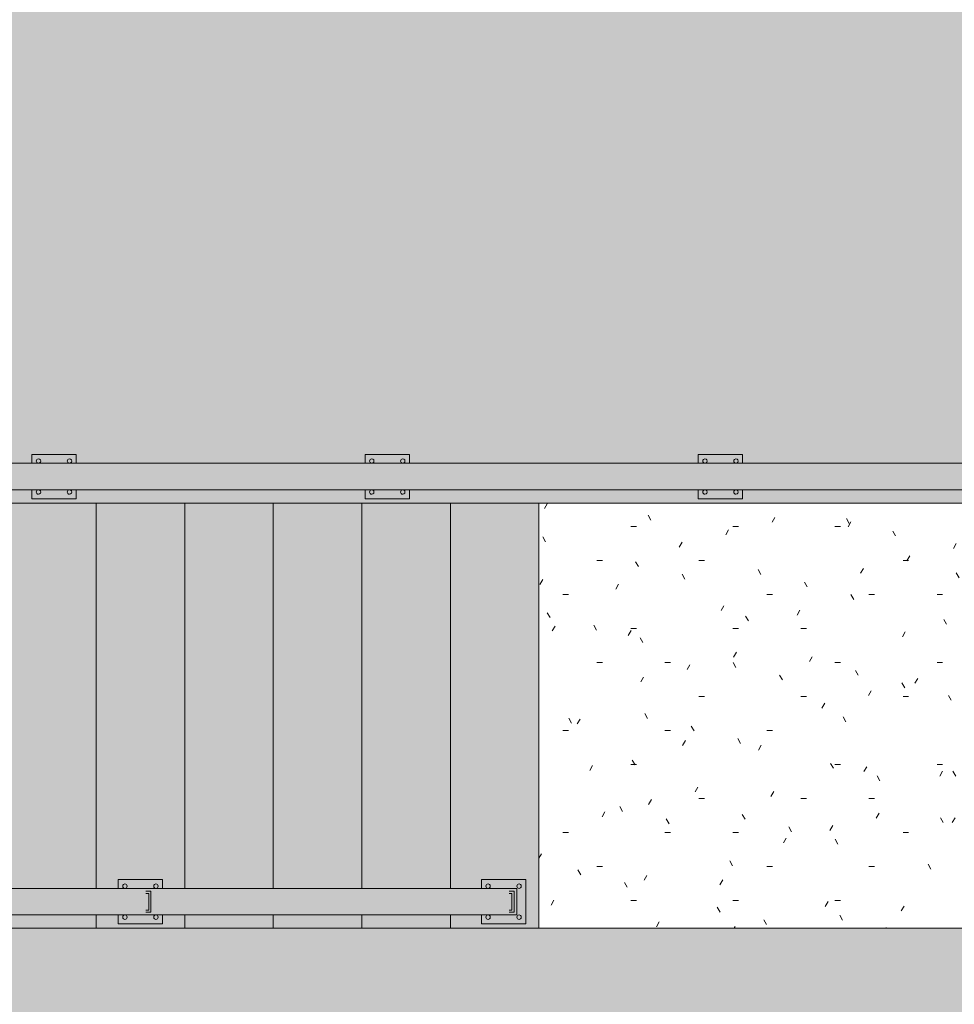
# Model space of a CAD drawing. Header units: inches. Extents: x 1931 to 3155, y 8338 to 8904.
# Tile 43 of 45: x 2842 to 2947, y 8636 to 8747. Entities that reach past the tile are written whole.
import ezdxf

# ---------------------------------------------------------------- set-up
doc = ezdxf.new("R2010")
doc.units = ezdxf.units.IN
doc.header["$MEASUREMENT"] = 0
doc.linetypes.add('Overhead 1_16_', pattern=[0.101562, 0.0625, -0.039062])
for name, color, linetype, lineweight in [('A-ANNO-DIMS', 211, 'Continuous', 9), ('A-ANNO-DIMS-48', 211, 'Continuous', 9), ('A-FLOR', 192, 'Continuous', 18), ('A-FLOR-HRAL', 11, 'Continuous', 9), ('C-BLDG-PADS', 91, 'Continuous', 9), ('S-STRS', 31, 'Continuous', 9), ('S-STRS-1', 31, 'Overhead 1_16_', 9)]:
    doc.layers.add(name, color=color, linetype=linetype, lineweight=lineweight)
doc.styles.add('Century Gothic', font='ufonts.com_century-gothic.ttf', dxfattribs={"height": 4.5})
doc.dimstyles.new('OD__1__Tol__', dxfattribs={"dimscale": 12, "dimtxt": 4.698757, "dimasz": 0.5, "dimexe": 0.375, "dimexo": 0.25, "dimgap": 0.0625, "dimtad": 1, "dimdec": 0, "dimzin": 3, "dimdsep": 46, "dimlunit": 4, "dimtxsty": 'Century Gothic', "dimblk1": 'OBLIQUE', "dimblk2": 'OBLIQUE', "dimsah": 1, "dimcen": 0.09, "dimdle": 0.375, "dimazin": 0, "dimtfac": 1, "dimtdec": 4, "dimtix": 1, "dimtmove": 0, "dimatfit": 3, "dimfxl": 1, "dimtvp": 1, "dimtfill": 1, "dimfrac": 2, "dimtolj": 1, "dimtzin": 0, "dimarcsym": 2})

# ---------------------------------------------------------------- blocks, each defined once
blk = doc.blocks.new('Railing - 2_ x 1_2_ 2-V3-FLOOR PLAN - 2ND FLOOR')
at = {"layer": 'A-FLOR-HRAL'}
h = blk.add_hatch(color=256, dxfattribs=at)
h.paths.add_polyline_path([(-2.5, -2.5), (-1.5, -2.5), (-1.51, 2.5), (-2.5, 2.5), (-2.5, -1.93)], flags=0)
h.paths.add_polyline_path([(-2, 1.75), (-1.97, 1.87), (-1.88, 1.97), (-1.75, 2), (-1.63, 1.97), (-1.57, 1.93), (-1.51, 1.81), (-1.51, 1.69), (-1.57, 1.57), (-1.69, 1.51), (-1.81, 1.51), (-1.93, 1.57), (-1.99, 1.69)], flags=0)
h.paths.add_polyline_path([(-2, -1.75), (-1.99, -1.69), (-1.93, -1.57), (-1.81, -1.51), (-1.64, -1.53), (-1.57, -1.57), (-1.51, -1.69), (-1.51, -1.81), (-1.57, -1.93), (-1.69, -1.99), (-1.81, -1.99), (-1.93, -1.93), (-1.99, -1.81)], flags=0)
h.paths.add_polyline_path([(1.5, -1.53), (1.5, -2.5), (2.5, -2.5), (2.5, 2.5), (1.5, 2.5), (1.5, -1.51)], flags=0)
h.paths.add_polyline_path([(1.5, -1.75), (1.53, -1.64), (1.57, -1.57), (1.69, -1.51), (1.81, -1.51), (1.91, -1.57), (1.97, -1.63), (1.99, -1.69), (1.99, -1.81), (1.93, -1.93), (1.81, -1.99), (1.69, -1.99), (1.57, -1.93), (1.51, -1.81)], flags=0)
h.paths.add_polyline_path([(1.51, 1.81), (1.57, 1.93), (1.62, 1.97), (1.75, 2), (1.87, 1.97), (1.97, 1.87), (1.99, 1.81), (1.99, 1.69), (1.97, 1.62), (1.85, 1.52), (1.81, 1.51), (1.66, 1.52), (1.57, 1.57), (1.51, 1.69)], flags=0)
h = blk.add_hatch(color=256, dxfattribs=at)
h.paths.add_polyline_path([(-2, -1.75), (-1.99, -1.81), (-1.93, -1.93), (-1.81, -1.99), (-1.69, -1.99), (-1.57, -1.93), (-1.51, -1.81), (-1.51, -1.69), (-1.57, -1.57), (-1.69, -1.51), (-1.81, -1.51), (-1.93, -1.57), (-1.99, -1.69)], flags=0)
h.paths.add_polyline_path([(-2, 1.75), (-1.99, 1.69), (-1.93, 1.57), (-1.81, 1.51), (-1.69, 1.51), (-1.57, 1.57), (-1.51, 1.69), (-1.51, 1.81), (-1.57, 1.93), (-1.64, 1.97), (-1.75, 2), (-1.88, 1.97), (-1.97, 1.87)], flags=0)
h.paths.add_polyline_path([(1.5, -1.75), (1.53, -1.88), (1.57, -1.93), (1.69, -1.99), (1.81, -1.99), (1.93, -1.93), (1.99, -1.81), (1.99, -1.69), (1.97, -1.63), (1.87, -1.53), (1.81, -1.51), (1.69, -1.51), (1.57, -1.57), (1.51, -1.69)], flags=0)
h.paths.add_polyline_path([(1.51, 1.81), (1.51, 1.69), (1.57, 1.57), (1.69, 1.51), (1.85, 1.52), (1.87, 1.53), (1.97, 1.62), (1.99, 1.69), (1.99, 1.81), (1.97, 1.87), (1.87, 1.97), (1.75, 2), (1.62, 1.97), (1.57, 1.93)], flags=0)
for p, q in [((-1.5, 2.5), (-2.5, 2.5)), ((-2.5, 2.5), (-2.5, -2.5)), ((2.5, 2.5), (1.5, 2.5)), ((2.5, -2.5), (2.5, 2.5)), ((-2.5, -2.5), (-1.5, -2.5)), ((1.5, -2.5), (2.5, -2.5))]:
    blk.add_line(p, q, dxfattribs=at)
for centre, start, end in [((-1.75, 1.75), 360, 180), ((-1.75, 1.75), 180, 360), ((1.75, 1.75), 360, 180), ((1.75, 1.75), 180, 360), ((-1.75, -1.75), 360, 180), ((-1.75, -1.75), 180, 360), ((1.75, -1.75), 360, 180), ((1.75, -1.75), 180, 360)]:
    blk.add_arc(centre, 0.25, start, end, dxfattribs=at)
blk = doc.blocks.new('Railing - Railing-1114347-FLOOR PLAN - 2ND FLOOR')
at = {"layer": 'A-FLOR-HRAL'}
blk.add_hatch(color=256, dxfattribs=at).paths.add_polyline_path([(-8694.07, 3069.48), (-8694.07, 3072.84), (-8697.07, 3069.84), (-8697.07, 2770.35), (-8694.07, 2770.35), (-8694.07, 3068.28)], flags=0)
for p, q in [((-8694.07, 2770.35), (-8694.07, 3072.84)), ((-8697.07, 3069.84), (-8697.07, 2770.35))]:
    blk.add_line(p, q, dxfattribs=at)
at = {"rotation": 180}
for p in [(-8695.57, 2920.84), (-8695.57, 2883.22), (-8695.57, 2845.59)]:
    blk.add_blockref('Railing - 2_ x 1_2_ 2-V3-FLOOR PLAN - 2ND FLOOR', p, dxfattribs=at)
blk = doc.blocks.new('Railing - 2_ x 1_2_ 2-1365549-FLOOR PLAN - 2ND FLOOR')
at = {"layer": 'A-FLOR-HRAL'}
h = blk.add_hatch(color=256, dxfattribs=at)
h.paths.add_polyline_path([(-2.5, -2.5), (-2.5, 2.5), (2.5, 2.5), (2.5, -2.5), (1.5, -2.5), (1.5, 1.5), (-1.5, 1.5), (-1.51, -2.5), (-2, -2.5)], flags=0)
h.paths.add_polyline_path([(-2, 1.75), (-1.99, 1.69), (-1.93, 1.57), (-1.81, 1.51), (-1.69, 1.51), (-1.57, 1.57), (-1.51, 1.69), (-1.51, 1.81), (-1.57, 1.93), (-1.62, 1.97), (-1.75, 2), (-1.87, 1.97), (-1.97, 1.88)], flags=0)
h.paths.add_polyline_path([(-2, -1.75), (-1.99, -1.81), (-1.93, -1.93), (-1.81, -1.99), (-1.69, -1.99), (-1.57, -1.93), (-1.51, -1.81), (-1.51, -1.69), (-1.57, -1.57), (-1.69, -1.51), (-1.81, -1.51), (-1.93, -1.57), (-1.99, -1.69)], flags=0)
h.paths.add_polyline_path([(1.5, -1.75), (1.53, -1.87), (1.57, -1.93), (1.69, -1.99), (1.81, -1.99), (1.93, -1.93), (1.99, -1.81), (1.99, -1.69), (1.97, -1.62), (1.88, -1.53), (1.81, -1.51), (1.69, -1.51), (1.57, -1.57), (1.51, -1.69)], flags=0)
h.paths.add_polyline_path([(1.51, 1.69), (1.57, 1.57), (1.69, 1.51), (1.81, 1.51), (1.91, 1.57), (1.97, 1.63), (1.99, 1.69), (1.99, 1.81), (1.97, 1.88), (1.88, 1.97), (1.75, 2), (1.63, 1.97), (1.57, 1.93), (1.51, 1.81)], flags=0)
h = blk.add_hatch(color=256, dxfattribs=at)
h.paths.add_polyline_path([(-2, 1.75), (-1.97, 1.88), (-1.87, 1.97), (-1.75, 2), (-1.62, 1.97), (-1.57, 1.93), (-1.51, 1.81), (-1.51, 1.69), (-1.57, 1.57), (-1.69, 1.51), (-1.81, 1.51), (-1.93, 1.57), (-1.99, 1.69)], flags=0)
h.paths.add_polyline_path([(-2, -1.75), (-1.99, -1.69), (-1.93, -1.57), (-1.81, -1.51), (-1.69, -1.51), (-1.57, -1.57), (-1.51, -1.69), (-1.51, -1.81), (-1.57, -1.93), (-1.69, -1.99), (-1.81, -1.99), (-1.93, -1.93), (-1.99, -1.81)], flags=0)
h.paths.add_polyline_path([(1.5, -1.75), (1.51, -1.69), (1.57, -1.57), (1.69, -1.51), (1.81, -1.51), (1.88, -1.53), (1.97, -1.62), (1.99, -1.69), (1.99, -1.81), (1.93, -1.93), (1.81, -1.99), (1.69, -1.99), (1.57, -1.93), (1.51, -1.81)], flags=0)
h.paths.add_polyline_path([(1.51, 1.81), (1.57, 1.93), (1.63, 1.97), (1.75, 2), (1.88, 1.97), (1.97, 1.88), (1.99, 1.81), (1.99, 1.69), (1.97, 1.63), (1.88, 1.53), (1.81, 1.51), (1.69, 1.51), (1.57, 1.57), (1.51, 1.69)], flags=0)
blk.add_hatch(color=256, dxfattribs=at).paths.add_polyline_path([(-1.19, 1.19), (1.19, 1.19), (1.19, 0.62), (0.94, 0.62), (0.94, 0.94), (-0.94, 0.94), (-0.94, 0.62), (-1.19, 0.62)], flags=0)
for p, q in [((2.5, 2.5), (-2.5, 2.5)), ((-2.5, 2.5), (-2.5, -2.5)), ((2.5, -2.5), (2.5, 2.5)), ((-1.19, 1.19), (1.19, 1.19)), ((-1.19, 0.62), (-1.19, 1.19)), ((1.19, 1.19), (1.19, 0.62)), ((-0.94, 0.62), (-0.94, 0.94)), ((-0.94, 0.94), (0.94, 0.94)), ((0.94, 0.94), (0.94, 0.62)), ((-2.5, -2.5), (-1.5, -2.5)), ((1.5, -2.5), (2.5, -2.5))]:
    blk.add_line(p, q, dxfattribs=at)
for centre, start, end in [((-1.75, 1.75), 360, 180), ((-1.75, 1.75), 180, 360), ((1.75, 1.75), 360, 180), ((1.75, 1.75), 180, 360), ((-1.75, -1.75), 360, 180), ((-1.75, -1.75), 180, 360), ((1.75, -1.75), 360, 180), ((1.75, -1.75), 180, 360)]:
    blk.add_arc(centre, 0.25, start, end, dxfattribs=at)
blk = doc.blocks.new('Railing - 2_ x 1_2_ 2-1365553-FLOOR PLAN - 2ND FLOOR')
at = {"layer": 'A-FLOR-HRAL'}
h = blk.add_hatch(color=256, dxfattribs=at)
h.paths.add_polyline_path([(-2.5, -2.5), (-2.5, 2.5), (-1.5, 2.5), (-1.51, -2.5), (-2, -2.5)], flags=0)
h.paths.add_polyline_path([(-2, -1.75), (-1.99, -1.81), (-1.93, -1.93), (-1.81, -1.99), (-1.69, -1.99), (-1.57, -1.93), (-1.51, -1.81), (-1.51, -1.69), (-1.57, -1.57), (-1.69, -1.51), (-1.81, -1.51), (-1.93, -1.57), (-1.99, -1.69)], flags=0)
h.paths.add_polyline_path([(-2, 1.75), (-1.99, 1.69), (-1.93, 1.57), (-1.81, 1.51), (-1.69, 1.51), (-1.57, 1.57), (-1.51, 1.69), (-1.51, 1.81), (-1.57, 1.93), (-1.62, 1.97), (-1.75, 2), (-1.87, 1.97), (-1.97, 1.88)], flags=0)
h.paths.add_polyline_path([(1.5, 1.93), (1.5, 2.5), (2.5, 2.5), (2.5, -2.5), (1.5, -2.5), (1.5, 1.69)], flags=0)
h.paths.add_polyline_path([(1.5, -1.75), (1.53, -1.87), (1.57, -1.93), (1.69, -1.99), (1.81, -1.99), (1.93, -1.93), (1.99, -1.81), (1.99, -1.69), (1.97, -1.62), (1.88, -1.53), (1.81, -1.51), (1.69, -1.51), (1.57, -1.57), (1.51, -1.69)], flags=0)
h.paths.add_polyline_path([(1.51, 1.69), (1.57, 1.57), (1.69, 1.51), (1.81, 1.51), (1.91, 1.57), (1.97, 1.63), (1.99, 1.69), (1.99, 1.81), (1.97, 1.88), (1.88, 1.97), (1.75, 2), (1.63, 1.97), (1.57, 1.93), (1.51, 1.81)], flags=0)
h = blk.add_hatch(color=256, dxfattribs=at)
h.paths.add_polyline_path([(-2, -1.75), (-1.99, -1.69), (-1.93, -1.57), (-1.81, -1.51), (-1.69, -1.51), (-1.57, -1.57), (-1.51, -1.69), (-1.51, -1.81), (-1.57, -1.93), (-1.69, -1.99), (-1.81, -1.99), (-1.93, -1.93), (-1.99, -1.81)], flags=0)
h.paths.add_polyline_path([(-2, 1.75), (-1.97, 1.88), (-1.87, 1.97), (-1.75, 2), (-1.62, 1.97), (-1.57, 1.93), (-1.51, 1.81), (-1.51, 1.69), (-1.57, 1.57), (-1.69, 1.51), (-1.81, 1.51), (-1.93, 1.57), (-1.99, 1.69)], flags=0)
h.paths.add_polyline_path([(1.5, -1.75), (1.51, -1.69), (1.57, -1.57), (1.69, -1.51), (1.81, -1.51), (1.88, -1.53), (1.97, -1.62), (1.99, -1.69), (1.99, -1.81), (1.93, -1.93), (1.81, -1.99), (1.69, -1.99), (1.57, -1.93), (1.51, -1.81)], flags=0)
h.paths.add_polyline_path([(1.51, 1.69), (1.51, 1.81), (1.57, 1.93), (1.63, 1.97), (1.75, 2), (1.88, 1.97), (1.97, 1.88), (1.99, 1.81), (1.99, 1.69), (1.97, 1.63), (1.88, 1.53), (1.81, 1.51), (1.69, 1.51), (1.57, 1.57), (1.53, 1.63)], flags=0)
blk.add_hatch(color=256, dxfattribs=at).paths.add_polyline_path([(-1.19, 1.19), (1.19, 1.19), (1.19, 0.62), (0.94, 0.62), (0.94, 0.94), (-0.94, 0.94), (-0.94, 0.62), (-1.19, 0.62)], flags=0)
for p, q in [((-1.5, 2.5), (-2.5, 2.5)), ((-2.5, 2.5), (-2.5, -2.5)), ((2.5, 2.5), (1.5, 2.5)), ((2.5, -2.5), (2.5, 2.5)), ((-1.19, 1.19), (1.19, 1.19)), ((-1.19, 0.62), (-1.19, 1.19)), ((1.19, 1.19), (1.19, 0.62)), ((-0.94, 0.62), (-0.94, 0.94)), ((-0.94, 0.94), (0.94, 0.94)), ((0.94, 0.94), (0.94, 0.62)), ((-2.5, -2.5), (-1.5, -2.5)), ((1.5, -2.5), (2.5, -2.5))]:
    blk.add_line(p, q, dxfattribs=at)
for centre, start, end in [((-1.75, 1.75), 360, 180), ((-1.75, 1.75), 180, 360), ((1.75, 1.75), 360, 180), ((1.75, 1.75), 180, 360), ((-1.75, -1.75), 360, 180), ((-1.75, -1.75), 180, 360), ((1.75, -1.75), 360, 180), ((1.75, -1.75), 180, 360)]:
    blk.add_arc(centre, 0.25, start, end, dxfattribs=at)
blk = doc.blocks.new('Railing - Railing-1123708-FLOOR PLAN - 2ND FLOOR')
at = {"layer": 'A-FLOR-HRAL'}
h = blk.add_hatch(color=256, dxfattribs=at)
h.paths.add_polyline_path([(-8646.07, 2767.85), (-8646.07, 2897.85), (-8649.07, 2897.85), (-8649.07, 2767.85), (-8647.74, 2767.85)], flags=0)
h.paths.add_polyline_path([(-8646.38, 2769.03), (-8646.38, 2768.47), (-8646.63, 2768.47), (-8646.63, 2768.78), (-8648.51, 2768.78), (-8648.51, 2768.47), (-8648.76, 2768.47), (-8648.76, 2769.03), (-8646.63, 2769.03)], flags=0)
h.paths.add_polyline_path([(-8646.38, 2856.53), (-8646.38, 2855.97), (-8646.63, 2855.97), (-8646.63, 2856.28), (-8648.51, 2856.28), (-8648.51, 2855.97), (-8648.76, 2855.97), (-8648.76, 2856.53), (-8646.63, 2856.53)], flags=0)
h.paths.add_polyline_path([(-8646.38, 2771.53), (-8646.38, 2770.97), (-8646.63, 2770.97), (-8646.63, 2771.28), (-8648.51, 2771.28), (-8648.51, 2770.97), (-8648.76, 2770.97), (-8648.76, 2771.53), (-8646.63, 2771.53)], flags=0)
h.paths.add_polyline_path([(-8646.38, 2896.97), (-8646.63, 2896.97), (-8646.63, 2897.28), (-8648.51, 2897.28), (-8648.51, 2896.97), (-8648.76, 2896.97), (-8648.76, 2897.53), (-8646.38, 2897.53), (-8646.38, 2897.28)], flags=0)
h.paths.add_polyline_path([(-8646.38, 2813.78), (-8646.38, 2813.47), (-8646.63, 2813.47), (-8646.63, 2813.78), (-8648.51, 2813.78), (-8648.51, 2813.47), (-8648.76, 2813.47), (-8648.76, 2814.03), (-8646.38, 2814.03)], flags=0)
h = blk.add_hatch(color=256, dxfattribs=at)
h.paths.add_polyline_path([(-8646.07, 2767.85), (-8646.07, 2897.85), (-8649.07, 2897.85), (-8649.07, 2767.85), (-8647.74, 2767.85)], flags=0)
h.paths.add_polyline_path([(-8646.38, 2769.03), (-8646.38, 2768.47), (-8646.63, 2768.47), (-8646.63, 2768.78), (-8648.51, 2768.78), (-8648.51, 2768.47), (-8648.76, 2768.47), (-8648.76, 2769.03), (-8646.63, 2769.03)], flags=0)
h.paths.add_polyline_path([(-8646.38, 2856.53), (-8646.38, 2855.97), (-8646.63, 2855.97), (-8646.63, 2856.28), (-8648.51, 2856.28), (-8648.51, 2855.97), (-8648.76, 2855.97), (-8648.76, 2856.53), (-8646.63, 2856.53)], flags=0)
h.paths.add_polyline_path([(-8646.38, 2771.53), (-8646.38, 2770.97), (-8646.63, 2770.97), (-8646.63, 2771.28), (-8648.51, 2771.28), (-8648.51, 2770.97), (-8648.76, 2770.97), (-8648.76, 2771.53), (-8646.63, 2771.53)], flags=0)
h.paths.add_polyline_path([(-8646.38, 2896.97), (-8646.63, 2896.97), (-8646.63, 2897.28), (-8648.51, 2897.28), (-8648.51, 2896.97), (-8648.76, 2896.97), (-8648.76, 2897.53), (-8646.38, 2897.53), (-8646.38, 2897.28)], flags=0)
h.paths.add_polyline_path([(-8646.38, 2813.78), (-8646.38, 2813.47), (-8646.63, 2813.47), (-8646.63, 2813.78), (-8648.51, 2813.78), (-8648.51, 2813.47), (-8648.76, 2813.47), (-8648.76, 2814.03), (-8646.38, 2814.03)], flags=0)
h = blk.add_hatch(color=256, dxfattribs=at)
h.paths.add_polyline_path([(-8646.07, 2767.85), (-8646.07, 2897.85), (-8649.07, 2897.85), (-8649.07, 2767.85), (-8647.74, 2767.85)], flags=0)
h.paths.add_polyline_path([(-8646.38, 2769.03), (-8646.38, 2768.47), (-8646.63, 2768.47), (-8646.63, 2768.78), (-8648.51, 2768.78), (-8648.51, 2768.47), (-8648.76, 2768.47), (-8648.76, 2769.03), (-8646.63, 2769.03)], flags=0)
h.paths.add_polyline_path([(-8646.38, 2856.53), (-8646.38, 2855.97), (-8646.63, 2855.97), (-8646.63, 2856.28), (-8648.51, 2856.28), (-8648.51, 2855.97), (-8648.76, 2855.97), (-8648.76, 2856.53), (-8646.63, 2856.53)], flags=0)
h.paths.add_polyline_path([(-8646.38, 2771.53), (-8646.38, 2770.97), (-8646.63, 2770.97), (-8646.63, 2771.28), (-8648.51, 2771.28), (-8648.51, 2770.97), (-8648.76, 2770.97), (-8648.76, 2771.53), (-8646.63, 2771.53)], flags=0)
h.paths.add_polyline_path([(-8646.38, 2896.97), (-8646.63, 2896.97), (-8646.63, 2897.28), (-8648.51, 2897.28), (-8648.51, 2896.97), (-8648.76, 2896.97), (-8648.76, 2897.53), (-8646.38, 2897.53), (-8646.38, 2897.28)], flags=0)
h.paths.add_polyline_path([(-8646.38, 2813.78), (-8646.38, 2813.47), (-8646.63, 2813.47), (-8646.63, 2813.78), (-8648.51, 2813.78), (-8648.51, 2813.47), (-8648.76, 2813.47), (-8648.76, 2814.03), (-8646.38, 2814.03)], flags=0)
h = blk.add_hatch(color=256, dxfattribs=at)
h.paths.add_polyline_path([(-8646.07, 2767.85), (-8646.07, 2897.85), (-8649.07, 2897.85), (-8649.07, 2767.85), (-8647.74, 2767.85)], flags=0)
h.paths.add_polyline_path([(-8646.38, 2769.03), (-8646.38, 2768.47), (-8646.63, 2768.47), (-8646.63, 2768.78), (-8648.51, 2768.78), (-8648.51, 2768.47), (-8648.76, 2768.47), (-8648.76, 2769.03), (-8646.63, 2769.03)], flags=0)
h.paths.add_polyline_path([(-8646.38, 2856.53), (-8646.38, 2855.97), (-8646.63, 2855.97), (-8646.63, 2856.28), (-8648.51, 2856.28), (-8648.51, 2855.97), (-8648.76, 2855.97), (-8648.76, 2856.53), (-8646.63, 2856.53)], flags=0)
h.paths.add_polyline_path([(-8646.38, 2771.53), (-8646.38, 2770.97), (-8646.63, 2770.97), (-8646.63, 2771.28), (-8648.51, 2771.28), (-8648.51, 2770.97), (-8648.76, 2770.97), (-8648.76, 2771.53), (-8646.63, 2771.53)], flags=0)
h.paths.add_polyline_path([(-8646.38, 2896.97), (-8646.63, 2896.97), (-8646.63, 2897.28), (-8648.51, 2897.28), (-8648.51, 2896.97), (-8648.76, 2896.97), (-8648.76, 2897.53), (-8646.38, 2897.53), (-8646.38, 2897.28)], flags=0)
h.paths.add_polyline_path([(-8646.38, 2813.78), (-8646.38, 2813.47), (-8646.63, 2813.47), (-8646.63, 2813.78), (-8648.51, 2813.78), (-8648.51, 2813.47), (-8648.76, 2813.47), (-8648.76, 2814.03), (-8646.38, 2814.03)], flags=0)
h = blk.add_hatch(color=256, dxfattribs=at)
h.paths.add_polyline_path([(-8646.07, 2767.85), (-8646.07, 2897.85), (-8649.07, 2897.85), (-8649.07, 2767.85), (-8647.74, 2767.85)], flags=0)
h.paths.add_polyline_path([(-8646.38, 2769.03), (-8646.38, 2768.47), (-8646.63, 2768.47), (-8646.63, 2768.78), (-8648.51, 2768.78), (-8648.51, 2768.47), (-8648.76, 2768.47), (-8648.76, 2769.03), (-8646.63, 2769.03)], flags=0)
h.paths.add_polyline_path([(-8646.38, 2856.53), (-8646.38, 2855.97), (-8646.63, 2855.97), (-8646.63, 2856.28), (-8648.51, 2856.28), (-8648.51, 2855.97), (-8648.76, 2855.97), (-8648.76, 2856.53), (-8646.63, 2856.53)], flags=0)
h.paths.add_polyline_path([(-8646.38, 2771.53), (-8646.38, 2770.97), (-8646.63, 2770.97), (-8646.63, 2771.28), (-8648.51, 2771.28), (-8648.51, 2770.97), (-8648.76, 2770.97), (-8648.76, 2771.53), (-8646.63, 2771.53)], flags=0)
h.paths.add_polyline_path([(-8646.38, 2896.97), (-8646.63, 2896.97), (-8646.63, 2897.28), (-8648.51, 2897.28), (-8648.51, 2896.97), (-8648.76, 2896.97), (-8648.76, 2897.53), (-8646.38, 2897.53), (-8646.38, 2897.28)], flags=0)
h.paths.add_polyline_path([(-8646.38, 2813.78), (-8646.38, 2813.47), (-8646.63, 2813.47), (-8646.63, 2813.78), (-8648.51, 2813.78), (-8648.51, 2813.47), (-8648.76, 2813.47), (-8648.76, 2814.03), (-8646.38, 2814.03)], flags=0)
h = blk.add_hatch(color=256, dxfattribs=at)
h.paths.add_polyline_path([(-8646.07, 2767.85), (-8646.07, 2897.85), (-8649.07, 2897.85), (-8649.07, 2767.85), (-8647.74, 2767.85)], flags=0)
h.paths.add_polyline_path([(-8646.38, 2769.03), (-8646.38, 2768.47), (-8646.63, 2768.47), (-8646.63, 2768.78), (-8648.51, 2768.78), (-8648.51, 2768.47), (-8648.76, 2768.47), (-8648.76, 2769.03), (-8646.63, 2769.03)], flags=0)
h.paths.add_polyline_path([(-8646.38, 2856.53), (-8646.38, 2855.97), (-8646.63, 2855.97), (-8646.63, 2856.28), (-8648.51, 2856.28), (-8648.51, 2855.97), (-8648.76, 2855.97), (-8648.76, 2856.53), (-8646.63, 2856.53)], flags=0)
h.paths.add_polyline_path([(-8646.38, 2771.53), (-8646.38, 2770.97), (-8646.63, 2770.97), (-8646.63, 2771.28), (-8648.51, 2771.28), (-8648.51, 2770.97), (-8648.76, 2770.97), (-8648.76, 2771.53), (-8646.63, 2771.53)], flags=0)
h.paths.add_polyline_path([(-8646.38, 2896.97), (-8646.63, 2896.97), (-8646.63, 2897.28), (-8648.51, 2897.28), (-8648.51, 2896.97), (-8648.76, 2896.97), (-8648.76, 2897.53), (-8646.38, 2897.53), (-8646.38, 2897.28)], flags=0)
h.paths.add_polyline_path([(-8646.38, 2813.78), (-8646.38, 2813.47), (-8646.63, 2813.47), (-8646.63, 2813.78), (-8648.51, 2813.78), (-8648.51, 2813.47), (-8648.76, 2813.47), (-8648.76, 2814.03), (-8646.38, 2814.03)], flags=0)
h = blk.add_hatch(color=256, dxfattribs=at)
h.paths.add_polyline_path([(-8646.07, 2767.85), (-8646.07, 2897.85), (-8649.07, 2897.85), (-8649.07, 2767.85), (-8647.74, 2767.85)], flags=0)
h.paths.add_polyline_path([(-8646.38, 2769.03), (-8646.38, 2768.47), (-8646.63, 2768.47), (-8646.63, 2768.78), (-8648.51, 2768.78), (-8648.51, 2768.47), (-8648.76, 2768.47), (-8648.76, 2769.03), (-8646.63, 2769.03)], flags=0)
h.paths.add_polyline_path([(-8646.38, 2856.53), (-8646.38, 2855.97), (-8646.63, 2855.97), (-8646.63, 2856.28), (-8648.51, 2856.28), (-8648.51, 2855.97), (-8648.76, 2855.97), (-8648.76, 2856.53), (-8646.63, 2856.53)], flags=0)
h.paths.add_polyline_path([(-8646.38, 2771.53), (-8646.38, 2770.97), (-8646.63, 2770.97), (-8646.63, 2771.28), (-8648.51, 2771.28), (-8648.51, 2770.97), (-8648.76, 2770.97), (-8648.76, 2771.53), (-8646.63, 2771.53)], flags=0)
h.paths.add_polyline_path([(-8646.38, 2896.97), (-8646.63, 2896.97), (-8646.63, 2897.28), (-8648.51, 2897.28), (-8648.51, 2896.97), (-8648.76, 2896.97), (-8648.76, 2897.53), (-8646.38, 2897.53), (-8646.38, 2897.28)], flags=0)
h.paths.add_polyline_path([(-8646.38, 2813.78), (-8646.38, 2813.47), (-8646.63, 2813.47), (-8646.63, 2813.78), (-8648.51, 2813.78), (-8648.51, 2813.47), (-8648.76, 2813.47), (-8648.76, 2814.03), (-8646.38, 2814.03)], flags=0)
h = blk.add_hatch(color=256, dxfattribs=at)
h.paths.add_polyline_path([(-8646.07, 2767.85), (-8646.07, 2897.85), (-8649.07, 2897.85), (-8649.07, 2767.85), (-8647.74, 2767.85)], flags=0)
h.paths.add_polyline_path([(-8646.38, 2769.03), (-8646.38, 2768.47), (-8646.63, 2768.47), (-8646.63, 2768.78), (-8648.51, 2768.78), (-8648.51, 2768.47), (-8648.76, 2768.47), (-8648.76, 2769.03), (-8646.63, 2769.03)], flags=0)
h.paths.add_polyline_path([(-8646.38, 2856.53), (-8646.38, 2855.97), (-8646.63, 2855.97), (-8646.63, 2856.28), (-8648.51, 2856.28), (-8648.51, 2855.97), (-8648.76, 2855.97), (-8648.76, 2856.53), (-8646.63, 2856.53)], flags=0)
h.paths.add_polyline_path([(-8646.38, 2771.53), (-8646.38, 2770.97), (-8646.63, 2770.97), (-8646.63, 2771.28), (-8648.51, 2771.28), (-8648.51, 2770.97), (-8648.76, 2770.97), (-8648.76, 2771.53), (-8646.63, 2771.53)], flags=0)
h.paths.add_polyline_path([(-8646.38, 2896.97), (-8646.63, 2896.97), (-8646.63, 2897.28), (-8648.51, 2897.28), (-8648.51, 2896.97), (-8648.76, 2896.97), (-8648.76, 2897.53), (-8646.38, 2897.53), (-8646.38, 2897.28)], flags=0)
h.paths.add_polyline_path([(-8646.38, 2813.78), (-8646.38, 2813.47), (-8646.63, 2813.47), (-8646.63, 2813.78), (-8648.51, 2813.78), (-8648.51, 2813.47), (-8648.76, 2813.47), (-8648.76, 2814.03), (-8646.38, 2814.03)], flags=0)
h = blk.add_hatch(color=256, dxfattribs=at)
h.paths.add_polyline_path([(-8646.07, 2767.85), (-8646.07, 2897.85), (-8649.07, 2897.85), (-8649.07, 2767.85), (-8647.74, 2767.85)], flags=0)
h.paths.add_polyline_path([(-8646.38, 2769.03), (-8646.38, 2768.47), (-8646.63, 2768.47), (-8646.63, 2768.78), (-8648.51, 2768.78), (-8648.51, 2768.47), (-8648.76, 2768.47), (-8648.76, 2769.03), (-8646.63, 2769.03)], flags=0)
h.paths.add_polyline_path([(-8646.38, 2856.53), (-8646.38, 2855.97), (-8646.63, 2855.97), (-8646.63, 2856.28), (-8648.51, 2856.28), (-8648.51, 2855.97), (-8648.76, 2855.97), (-8648.76, 2856.53), (-8646.63, 2856.53)], flags=0)
h.paths.add_polyline_path([(-8646.38, 2771.53), (-8646.38, 2770.97), (-8646.63, 2770.97), (-8646.63, 2771.28), (-8648.51, 2771.28), (-8648.51, 2770.97), (-8648.76, 2770.97), (-8648.76, 2771.53), (-8646.63, 2771.53)], flags=0)
h.paths.add_polyline_path([(-8646.38, 2896.97), (-8646.63, 2896.97), (-8646.63, 2897.28), (-8648.51, 2897.28), (-8648.51, 2896.97), (-8648.76, 2896.97), (-8648.76, 2897.53), (-8646.38, 2897.53), (-8646.38, 2897.28)], flags=0)
h.paths.add_polyline_path([(-8646.38, 2813.78), (-8646.38, 2813.47), (-8646.63, 2813.47), (-8646.63, 2813.78), (-8648.51, 2813.78), (-8648.51, 2813.47), (-8648.76, 2813.47), (-8648.76, 2814.03), (-8646.38, 2814.03)], flags=0)
h = blk.add_hatch(color=256, dxfattribs=at)
h.paths.add_polyline_path([(-8646.07, 2767.85), (-8646.07, 2897.85), (-8649.07, 2897.85), (-8649.07, 2767.85), (-8647.74, 2767.85)], flags=0)
h.paths.add_polyline_path([(-8646.38, 2769.03), (-8646.38, 2768.47), (-8646.63, 2768.47), (-8646.63, 2768.78), (-8648.51, 2768.78), (-8648.51, 2768.47), (-8648.76, 2768.47), (-8648.76, 2769.03), (-8646.63, 2769.03)], flags=0)
h.paths.add_polyline_path([(-8646.38, 2856.53), (-8646.38, 2855.97), (-8646.63, 2855.97), (-8646.63, 2856.28), (-8648.51, 2856.28), (-8648.51, 2855.97), (-8648.76, 2855.97), (-8648.76, 2856.53), (-8646.63, 2856.53)], flags=0)
h.paths.add_polyline_path([(-8646.38, 2771.53), (-8646.38, 2770.97), (-8646.63, 2770.97), (-8646.63, 2771.28), (-8648.51, 2771.28), (-8648.51, 2770.97), (-8648.76, 2770.97), (-8648.76, 2771.53), (-8646.63, 2771.53)], flags=0)
h.paths.add_polyline_path([(-8646.38, 2896.97), (-8646.63, 2896.97), (-8646.63, 2897.28), (-8648.51, 2897.28), (-8648.51, 2896.97), (-8648.76, 2896.97), (-8648.76, 2897.53), (-8646.38, 2897.53), (-8646.38, 2897.28)], flags=0)
h.paths.add_polyline_path([(-8646.38, 2813.78), (-8646.38, 2813.47), (-8646.63, 2813.47), (-8646.63, 2813.78), (-8648.51, 2813.78), (-8648.51, 2813.47), (-8648.76, 2813.47), (-8648.76, 2814.03), (-8646.38, 2814.03)], flags=0)
h = blk.add_hatch(color=256, dxfattribs=at)
h.paths.add_polyline_path([(-8646.07, 2767.85), (-8646.07, 2897.85), (-8649.07, 2897.85), (-8649.07, 2767.85), (-8647.74, 2767.85)], flags=0)
h.paths.add_polyline_path([(-8646.38, 2769.03), (-8646.38, 2768.47), (-8646.63, 2768.47), (-8646.63, 2768.78), (-8648.51, 2768.78), (-8648.51, 2768.47), (-8648.76, 2768.47), (-8648.76, 2769.03), (-8646.63, 2769.03)], flags=0)
h.paths.add_polyline_path([(-8646.38, 2856.53), (-8646.38, 2855.97), (-8646.63, 2855.97), (-8646.63, 2856.28), (-8648.51, 2856.28), (-8648.51, 2855.97), (-8648.76, 2855.97), (-8648.76, 2856.53), (-8646.63, 2856.53)], flags=0)
h.paths.add_polyline_path([(-8646.38, 2771.53), (-8646.38, 2770.97), (-8646.63, 2770.97), (-8646.63, 2771.28), (-8648.51, 2771.28), (-8648.51, 2770.97), (-8648.76, 2770.97), (-8648.76, 2771.53), (-8646.63, 2771.53)], flags=0)
h.paths.add_polyline_path([(-8646.38, 2896.97), (-8646.63, 2896.97), (-8646.63, 2897.28), (-8648.51, 2897.28), (-8648.51, 2896.97), (-8648.76, 2896.97), (-8648.76, 2897.53), (-8646.38, 2897.53), (-8646.38, 2897.28)], flags=0)
h.paths.add_polyline_path([(-8646.38, 2813.78), (-8646.38, 2813.47), (-8646.63, 2813.47), (-8646.63, 2813.78), (-8648.51, 2813.78), (-8648.51, 2813.47), (-8648.76, 2813.47), (-8648.76, 2814.03), (-8646.38, 2814.03)], flags=0)
h = blk.add_hatch(color=256, dxfattribs=at)
h.paths.add_polyline_path([(-8646.07, 2767.85), (-8646.07, 2897.85), (-8649.07, 2897.85), (-8649.07, 2767.85), (-8647.74, 2767.85)], flags=0)
h.paths.add_polyline_path([(-8646.38, 2769.03), (-8646.38, 2768.47), (-8646.63, 2768.47), (-8646.63, 2768.78), (-8648.51, 2768.78), (-8648.51, 2768.47), (-8648.76, 2768.47), (-8648.76, 2769.03), (-8646.63, 2769.03)], flags=0)
h.paths.add_polyline_path([(-8646.38, 2856.53), (-8646.38, 2855.97), (-8646.63, 2855.97), (-8646.63, 2856.28), (-8648.51, 2856.28), (-8648.51, 2855.97), (-8648.76, 2855.97), (-8648.76, 2856.53), (-8646.63, 2856.53)], flags=0)
h.paths.add_polyline_path([(-8646.38, 2771.53), (-8646.38, 2770.97), (-8646.63, 2770.97), (-8646.63, 2771.28), (-8648.51, 2771.28), (-8648.51, 2770.97), (-8648.76, 2770.97), (-8648.76, 2771.53), (-8646.63, 2771.53)], flags=0)
h.paths.add_polyline_path([(-8646.38, 2896.97), (-8646.63, 2896.97), (-8646.63, 2897.28), (-8648.51, 2897.28), (-8648.51, 2896.97), (-8648.76, 2896.97), (-8648.76, 2897.53), (-8646.38, 2897.53), (-8646.38, 2897.28)], flags=0)
h.paths.add_polyline_path([(-8646.38, 2813.78), (-8646.38, 2813.47), (-8646.63, 2813.47), (-8646.63, 2813.78), (-8648.51, 2813.78), (-8648.51, 2813.47), (-8648.76, 2813.47), (-8648.76, 2814.03), (-8646.38, 2814.03)], flags=0)
for p, q in [((-8649.07, 2897.85), (-8646.07, 2897.85)), ((-8649.07, 2897.85), (-8649.07, 2767.85)), ((-8646.07, 2897.85), (-8646.07, 2767.85))]:
    blk.add_line(p, q, dxfattribs=at)
at = {"extrusion": (0, 0, -1), "zscale": -1}
for name, p in [('Railing - 2_ x 1_2_ 2-1365549-FLOOR PLAN - 2ND FLOOR', (8647.57, 2896.35)), ('Railing - 2_ x 1_2_ 2-1365553-FLOOR PLAN - 2ND FLOOR', (8647.57, 2855.35))]:
    blk.add_blockref(name, p, dxfattribs=at)
blk = doc.blocks.new('DIMBLOCK25-FLOOR PLAN - 2ND FLOOR')
at = {"layer": 'A-ANNO-DIMS-48', "lineweight": 50}
for p, q in [((3104.34, 8644.57), (3101.34, 8647.57)), ((3104.34, 8644.57), (3107.34, 8641.57)), ((3104.34, 8372.57), (3101.34, 8375.57)), ((3104.34, 8372.57), (3107.34, 8369.57))]:
    blk.add_line(p, q, dxfattribs=at)
at = {"layer": 'A-ANNO-DIMS-48'}
for p, q in [((3105.58, 8644.57), (3099.84, 8644.57)), ((3104.34, 8644.57), (3104.34, 8368.07)), ((3104.34, 8644.57), (3105.58, 8644.57)), ((2718.84, 8372.57), (3108.84, 8372.57)), ((3104.34, 8372.57), (2718.84, 8372.57))]:
    blk.add_line(p, q, dxfattribs=at)
at = {"layer": 'A-ANNO-DIMS-48', "color": 0, "insert": (3097.82, 8498.95), "char_height": 4.5, "width": 23.091, "attachment_point": 1, "rotation": 90, "line_spacing_factor": 0.984502, "style": 'Century Gothic', "bg_fill": 3, "box_fill_scale": 1.25, "bg_fill_color": 256, "bg_fill_true_color": 13158600, "bg_fill_transparency": 0}
blk.add_mtext('22\' - 8"', dxfattribs=at)
blk = doc.blocks.new('_Oblique')
at = {"color": 0, "linetype": 'ByBlock', "lineweight": -2}
blk.add_line((-0.5, -0.5), (0.5, 0.5), dxfattribs=at)

msp = doc.modelspace()

# ---------------------------------------------------------------- hatches: boundary and pattern name
at = {"layer": 'A-FLOR'}
h = msp.add_hatch(color=256, dxfattribs=at)
h.paths.add_polyline_path([(2748.8, 8644.57), (2770.35, 8644.57), (2770.35, 8645.07), (2765.35, 8645.07), (2765.35, 8646.07), (2731.85, 8646.07), (2731.85, 8645.07), (2726.85, 8645.07), (2726.85, 8650.07), (2731.85, 8650.07), (2731.85, 8649.07), (2765.35, 8649.07), (2765.35, 8650.07), (2770.35, 8650.07), (2770.35, 8692.57), (3074.34, 8692.57), (3074.34, 8876.57), (2718.34, 8876.57), (2718.34, 8876.07), (2719.84, 8876.07), (2719.84, 8875.07), (2752.84, 8875.07), (2752.84, 8876.07), (2757.84, 8876.07), (2757.84, 8875.07), (2792.34, 8875.07), (2792.34, 8876.07), (2797.34, 8876.07), (2797.34, 8875.07), (2831.84, 8875.07), (2831.84, 8876.07), (2836.84, 8876.07), (2836.84, 8875.07), (2871.34, 8875.07), (2871.34, 8876.07), (2876.34, 8876.07), (2876.34, 8875.07), (2910.84, 8875.07), (2910.84, 8876.07), (2915.84, 8876.07), (2915.84, 8875.07), (2950.34, 8875.07), (2950.34, 8876.07), (2955.34, 8876.07), (2955.34, 8875.07), (2989.84, 8875.07), (2989.84, 8876.07), (2994.84, 8876.07), (2994.84, 8875.07), (3029.34, 8875.07), (3029.34, 8876.07), (3034.34, 8876.07), (3034.34, 8875.07), (3068.84, 8875.07), (3068.84, 8876.07), (3073.84, 8876.07), (3073.84, 8871.07), (3072.84, 8871.07), (3072.84, 8840.47), (3073.84, 8840.47), (3073.84, 8835.47), (3072.84, 8835.47), (3072.84, 8804.87), (3073.84, 8804.87), (3073.84, 8799.87), (3072.84, 8799.87), (3072.84, 8769.27), (3073.84, 8769.27), (3073.84, 8764.27), (3072.84, 8764.27), (3072.84, 8733.67), (3073.84, 8733.67), (3073.84, 8728.67), (3072.84, 8728.67), (3072.84, 8698.07), (3073.84, 8698.07), (3073.84, 8693.07), (3068.84, 8693.07), (3068.84, 8694.07), (3036.21, 8694.07), (3036.21, 8693.07), (3031.21, 8693.07), (3031.21, 8694.07), (2998.59, 8694.07), (2998.59, 8693.07), (2993.59, 8693.07), (2993.59, 8694.07), (2960.97, 8694.07), (2960.97, 8693.07), (2955.97, 8693.07), (2955.97, 8694.07), (2923.34, 8694.07), (2923.34, 8693.07), (2918.34, 8693.07), (2918.34, 8694.07), (2885.72, 8694.07), (2885.72, 8693.07), (2880.72, 8693.07), (2880.72, 8694.07), (2848.09, 8694.07), (2848.09, 8693.07), (2843.09, 8693.07), (2843.09, 8694.07), (2810.47, 8694.07), (2810.47, 8693.07), (2805.47, 8693.07), (2805.47, 8694.07), (2774.35, 8694.07), (2774.35, 8693.07), (2769.35, 8693.07), (2769.35, 8698.07), (2774.35, 8698.07), (2774.35, 8697.07), (2805.47, 8697.07), (2805.47, 8698.07), (2810.47, 8698.07), (2810.47, 8697.07), (2843.09, 8697.07), (2843.09, 8698.07), (2848.09, 8698.07), (2848.09, 8697.07), (2880.72, 8697.07), (2880.72, 8698.07), (2885.72, 8698.07), (2885.72, 8697.07), (2918.34, 8697.07), (2918.34, 8698.07), (2923.34, 8698.07), (2923.34, 8697.07), (2955.97, 8697.07), (2955.97, 8698.07), (2960.97, 8698.07), (2960.97, 8697.07), (2993.59, 8697.07), (2993.59, 8698.07), (2998.59, 8698.07), (2998.59, 8697.07), (3031.21, 8697.07), (3031.21, 8698.07), (3036.21, 8698.07), (3036.21, 8697.07), (3068.84, 8697.07), (3068.84, 8698.07), (3069.84, 8698.07), (3069.84, 8728.67), (3068.84, 8728.67), (3068.84, 8733.67), (3069.84, 8733.67), (3069.84, 8764.27), (3068.84, 8764.27), (3068.84, 8769.27), (3069.84, 8769.27), (3069.84, 8799.87), (3068.84, 8799.87), (3068.84, 8804.87), (3069.84, 8804.87), (3069.84, 8835.47), (3068.84, 8835.47), (3068.84, 8840.47), (3069.84, 8840.47), (3069.84, 8871.07), (3068.84, 8871.07), (3068.84, 8872.07), (3034.34, 8872.07), (3034.34, 8871.07), (3029.34, 8871.07), (3029.34, 8872.07), (2994.84, 8872.07), (2994.84, 8871.07), (2989.84, 8871.07), (2989.84, 8872.07), (2955.34, 8872.07), (2955.34, 8871.07), (2950.34, 8871.07), (2950.34, 8872.07), (2915.84, 8872.07), (2915.84, 8871.07), (2910.84, 8871.07), (2910.84, 8872.07), (2876.34, 8872.07), (2876.34, 8871.07), (2871.34, 8871.07), (2871.34, 8872.07), (2836.84, 8872.07), (2836.84, 8871.07), (2831.84, 8871.07), (2831.84, 8872.07), (2797.34, 8872.07), (2797.34, 8871.07), (2792.34, 8871.07), (2792.34, 8872.07), (2757.84, 8872.07), (2757.84, 8871.07), (2752.84, 8871.07), (2752.84, 8872.07), (2719.84, 8872.07), (2719.84, 8871.07), (2718.34, 8871.07), (2718.34, 8692.57), (2725.84, 8692.57), (2725.84, 8650.07), (2726.84, 8650.07), (2726.84, 8645.07), (2725.84, 8645.07), (2725.84, 8644.57), (2746.39, 8644.57)], flags=0)
h.paths.add_polyline_path([(2866.26, 8828.04), (2870.26, 8828.54), (2881.26, 8828.54), (2885.26, 8828.04), (2885.26, 8829.04), (2885.47, 8830.11), (2881.26, 8831.04), (2870.26, 8831.04), (2866.04, 8830.11), (2866.26, 8829.04), (2866.26, 8828.54)], flags=0)
h.paths.add_polyline_path([(2875.26, 8749.56), (2869.26, 8749.56), (2865.26, 8750.56), (2864.85, 8751.86), (2864.82, 8751.86), (2864.76, 8751.54), (2864.76, 8751.86), (2859.26, 8751.86), (2864.76, 8763.44), (2864.76, 8763.87), (2858.99, 8751.97), (2836.36, 8773.8), (2854.64, 8779.32), (2854.55, 8779.44), (2836.26, 8774.05), (2836.26, 8782.04), (2835.26, 8782.04), (2835.64, 8782.12), (2834.27, 8782.54), (2833.27, 8786.54), (2833.27, 8797.54), (2834.27, 8801.54), (2835.64, 8801.97), (2835.26, 8802.04), (2836.26, 8802.04), (2836.26, 8804.92), (2842.06, 8802.04), (2842.58, 8802.04), (2836.36, 8805.18), (2858.99, 8827.01), (2864.54, 8812.86), (2864.71, 8812.93), (2859.26, 8827.11), (2865.95, 8827.11), (2866.26, 8828.04), (2865.76, 8828.54), (2865.76, 8829.54), (2866.06, 8829.24), (2865.92, 8830.08), (2865.76, 8830.04), (2865.76, 8831.54), (2865.83, 8831.16), (2866.26, 8832.53), (2870.26, 8833.53), (2881.26, 8833.53), (2885.26, 8832.53), (2885.68, 8831.16), (2885.76, 8831.54), (2885.76, 8830.04), (2885.59, 8830.08), (2885.46, 8829.24), (2885.76, 8829.54), (2885.76, 8828.54), (2885.26, 8828.04), (2885.56, 8827.11), (2891.26, 8827.11), (2885.8, 8812.93), (2885.97, 8812.86), (2891.52, 8827.01), (2914.15, 8805.18), (2905.95, 8801.04), (2906.44, 8801.04), (2914.26, 8804.92), (2914.26, 8801.04), (2915.26, 8801.04), (2914.87, 8800.97), (2916.24, 8800.54), (2917.24, 8796.54), (2917.24, 8785.54), (2916.24, 8781.54), (2914.87, 8781.12), (2915.26, 8781.04), (2914.26, 8781.04), (2914.26, 8774.05), (2895.96, 8779.44), (2895.87, 8779.32), (2914.15, 8773.8), (2891.52, 8751.97), (2884.76, 8765.93), (2884.76, 8765.54), (2891.26, 8751.86), (2884.76, 8751.86), (2884.76, 8751.54), (2884.69, 8751.86), (2884.66, 8751.86), (2884.26, 8750.56), (2880.26, 8749.56)], flags=0)
h.paths.add_polyline_path([(2914.26, 8783.29), (2914.76, 8785.54), (2914.76, 8796.54), (2914.26, 8798.79), (2914.26, 8785.54)], flags=0)
h.paths.add_polyline_path([(2836.26, 8784.29), (2836.26, 8799.79), (2835.76, 8797.54), (2835.76, 8786.54), (2835.98, 8785.54)], flags=0)
at = {"layer": 'C-BLDG-PADS'}
h = msp.add_hatch(dxfattribs=at)
h.set_pattern_fill('FP_34', color=256, style=0, pattern_type=2)
h.set_pattern_definition([(0, (0, 0), (15.36, 3.84), [0.634, -10.886, 0.634, -10.886, -61.44]), (0, (0, 0), (15.36, 3.84), [-23.04, 0.634, -22.406, 0.634, -10.886, -26.88]), (0, (0, 0), (15.36, 3.84), [-57.6, 0.634, -7.046, 0.634, -18.566]), (120, (5.76, 1.92), (-11.0055376, 11.3821502), [0.634, -10.886, 0.634, -10.886, -61.44]), (120, (5.76, 1.92), (-11.0055376, 11.3821502), [-23.04, 0.634, -22.406, 0.634, -10.886, -26.88]), (120, (5.76, 1.92), (-11.0055376, 11.3821502), [-57.6, 0.634, -7.046, 0.634, -18.566]), (240, (7.68, 9.6), (-4.3544624, -15.2221502), [0.634, -10.886, 0.634, -10.886, -61.44]), (240, (7.68, 9.6), (-4.3544624, -15.2221502), [-23.04, 0.634, -22.406, 0.634, -10.886, -26.88]), (240, (7.68, 9.6), (-4.3544624, -15.2221502), [-57.6, 0.634, -7.046, 0.634, -18.566])])
h.paths.add_polyline_path([(2924.15, 8644.57), (2967.34, 8644.57), (2967.34, 8692.57), (2900.35, 8692.57), (2900.35, 8644.57), (2906.6, 8644.57)], flags=0)
h = msp.add_hatch(dxfattribs=at)
h.set_pattern_fill('FP_32', color=256, style=0, pattern_type=2)
h.set_pattern_definition([(0, (-3.633, 0), (7.678, 1.92), [0.633, -5.125, 0.633, -5.125, -30.713]), (0, (-3.633, 0), (7.678, 1.92), [-11.518, 0.633, -10.884, 0.633, -5.125, -13.437]), (0, (-3.633, 0), (7.678, 1.92), [-28.794, 0.633, -3.206, 0.633, -8.964]), (119.995, (-0.753, 0.96), (-5.5017722, 5.6906892), [0.634, -5.126, 0.634, -5.126, -30.718]), (119.995, (-0.753, 0.96), (-5.5017722, 5.6906892), [-11.519, 0.634, -10.886, 0.634, -5.126, -13.439]), (119.995, (-0.753, 0.96), (-5.5017722, 5.6906892), [-28.798, 0.634, -3.206, 0.634, -8.966]), (240.005, (0.206, 4.8), (-2.17656702, -7.61126507), [0.634, -5.126, 0.634, -5.126, -30.718]), (240.005, (0.206, 4.8), (-2.17656702, -7.61126507), [-11.519, 0.634, -10.886, 0.634, -5.126, -13.439]), (240.005, (0.206, 4.8), (-2.17656702, -7.61126507), [-28.798, 0.634, -3.206, 0.634, -8.966])])
h.paths.add_polyline_path([(3142.6, 8405.67), (3142.6, 8644.57), (2718.34, 8644.57), (2718.34, 8621.32), (2715.84, 8621.32), (2715.84, 8528.69), (2716.94, 8529.38), (2719.7, 8530.38), (2722.72, 8530.72), (2735.87, 8517.57), (2722.72, 8504.42), (2719.7, 8504.76), (2716.94, 8505.75), (2715.84, 8506.45), (2715.84, 8435.13), (2739.6, 8435.13), (2739.6, 8430.01), (2715.84, 8430.01), (2715.84, 8405.67), (3103, 8405.67)], flags=0)
h.paths.add_polyline_path([(2752.41, 8496.48), (2739.87, 8509.03), (2752.41, 8521.57), (2755.29, 8521.24), (2757.93, 8520.3), (2760.26, 8518.81), (2762.2, 8516.87), (2763.68, 8514.54), (2764.63, 8511.9), (2764.96, 8509.03), (2764.63, 8506.15), (2763.68, 8503.51), (2762.2, 8501.18), (2760.26, 8499.24), (2757.93, 8497.76), (2755.29, 8496.81)], flags=0)
at = {"layer": 'S-STRS'}
h = msp.add_hatch(color=256, dxfattribs=at)
h.paths.add_polyline_path([(2847.28, 8644.57), (2850.35, 8644.57), (2850.35, 8646.07), (2840.35, 8646.07), (2840.35, 8644.57), (2844.88, 8644.57)], flags=0)
h.paths.add_polyline_path([(2842.48, 8649.07), (2850.35, 8649.07), (2850.35, 8692.57), (2840.35, 8692.57), (2840.35, 8649.07)], flags=0)
h = msp.add_hatch(color=256, dxfattribs=at)
h.paths.add_polyline_path([(2850.35, 8644.57), (2860.35, 8644.57), (2860.35, 8646.07), (2857.85, 8646.07), (2857.85, 8645.07), (2852.85, 8645.07), (2852.85, 8646.07), (2850.35, 8646.07)], flags=0)
h.paths.add_polyline_path([(2850.35, 8649.07), (2852.85, 8649.07), (2852.85, 8650.07), (2857.85, 8650.07), (2857.85, 8649.07), (2860.35, 8649.07), (2860.35, 8692.57), (2850.35, 8692.57), (2850.35, 8651.94)], flags=0)
h = msp.add_hatch(color=256, dxfattribs=at)
h.paths.add_polyline_path([(2870.35, 8644.57), (2870.35, 8646.07), (2860.35, 8646.07), (2860.35, 8644.57), (2868.9, 8644.57)], flags=0)
h.paths.add_polyline_path([(2860.35, 8649.07), (2870.35, 8649.07), (2870.35, 8692.57), (2860.35, 8692.57), (2860.35, 8651.94)], flags=0)
h = msp.add_hatch(color=256, dxfattribs=at)
h.paths.add_polyline_path([(2870.35, 8644.57), (2880.35, 8644.57), (2880.35, 8646.07), (2870.35, 8646.07)], flags=0)
h.paths.add_polyline_path([(2876.11, 8649.07), (2880.35, 8649.07), (2880.35, 8692.57), (2870.35, 8692.57), (2870.35, 8649.07), (2871.3, 8649.07)], flags=0)
h = msp.add_hatch(color=256, dxfattribs=at)
h.paths.add_polyline_path([(2885.72, 8644.57), (2890.35, 8644.57), (2890.35, 8646.07), (2880.35, 8646.07), (2880.35, 8644.57), (2883.31, 8644.57)], flags=0)
h.paths.add_polyline_path([(2880.91, 8649.07), (2890.35, 8649.07), (2890.35, 8692.57), (2880.35, 8692.57), (2880.35, 8649.07)], flags=0)
msp.add_hatch(color=256, dxfattribs=at).paths.add_polyline_path([(2890.35, 8644.57), (2900.35, 8644.57), (2900.35, 8692.57), (2890.35, 8692.57), (2890.35, 8649.07), (2893.85, 8649.07), (2893.85, 8650.07), (2898.85, 8650.07), (2898.85, 8645.07), (2893.85, 8645.07), (2893.85, 8646.07), (2890.35, 8646.07)], flags=0)

# ---------------------------------------------------------------- linework, layer by layer
at = {"layer": 'A-FLOR'}
msp.add_line((2770.35, 8692.57), (3074.34, 8692.57), dxfattribs=at)
at = {"layer": 'C-BLDG-PADS'}
msp.add_line((2900.35, 8644.57), (2967.34, 8644.57), dxfattribs=at)
at = {"layer": 'S-STRS'}
for p, q in [((2850.35, 8649.07), (2850.35, 8692.57)), ((2860.35, 8649.07), (2860.35, 8692.57)), ((2870.35, 8649.07), (2870.35, 8692.57)), ((2880.35, 8649.07), (2880.35, 8692.57)), ((2890.35, 8649.07), (2890.35, 8692.57)), ((2900.35, 8644.57), (2900.35, 8692.57)), ((2850.35, 8644.57), (2850.35, 8646.07)), ((2860.35, 8644.57), (2860.35, 8646.07)), ((2870.35, 8644.57), (2870.35, 8646.07)), ((2880.35, 8644.57), (2880.35, 8646.07)), ((2890.35, 8644.57), (2890.35, 8646.07)), ((2850.35, 8644.57), (2840.35, 8644.57)), ((2860.35, 8644.57), (2850.35, 8644.57)), ((2870.35, 8644.57), (2860.35, 8644.57)), ((2880.35, 8644.57), (2870.35, 8644.57)), ((2890.35, 8644.57), (2880.35, 8644.57)), ((2900.35, 8644.57), (2890.35, 8644.57))]:
    msp.add_line(p, q, dxfattribs=at)
at = {"layer": 'S-STRS-1'}
for p, q in [((2850.35, 8649.07), (2850.35, 8692.57)), ((2860.35, 8649.07), (2860.35, 8692.57)), ((2870.35, 8649.07), (2870.35, 8692.57)), ((2880.35, 8649.07), (2880.35, 8692.57)), ((2890.35, 8649.07), (2890.35, 8692.57)), ((2900.35, 8644.57), (2900.35, 8692.57)), ((2850.35, 8644.57), (2850.35, 8646.07)), ((2860.35, 8644.57), (2860.35, 8646.07)), ((2870.35, 8644.57), (2870.35, 8646.07)), ((2880.35, 8644.57), (2880.35, 8646.07)), ((2890.35, 8644.57), (2890.35, 8646.07))]:
    msp.add_line(p, q, dxfattribs=at)

# ---------------------------------------------------------------- block references
at = {"layer": 'A-FLOR-HRAL', "rotation": 270.0000000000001}
for name in ['Railing - Railing-1114347-FLOOR PLAN - 2ND FLOOR', 'Railing - Railing-1123708-FLOOR PLAN - 2ND FLOOR']:
    msp.add_blockref(name, (0, 0), dxfattribs=at)

# ---------------------------------------------------------------- next in the draw order: dimensions: what is measured, and where the dimension line sits
at = {"layer": 'A-ANNO-DIMS'}
dim = msp.add_linear_dim(base=(3104.34, 8372.57), p1=(3108.58, 8644.57), p2=(2715.84, 8372.57), angle=90, dimstyle='OD__1__Tol__', override={"dimpost": '<>', "dimfxl": 477.736485}, dxfattribs=at)
dim.commit()
dim.dimension.update_dxf_attribs({"geometry": 'DIMBLOCK25-FLOOR PLAN - 2ND FLOOR', "text_midpoint": (3101.23, 8508.57)})

doc.saveas('drawing.dxf')
